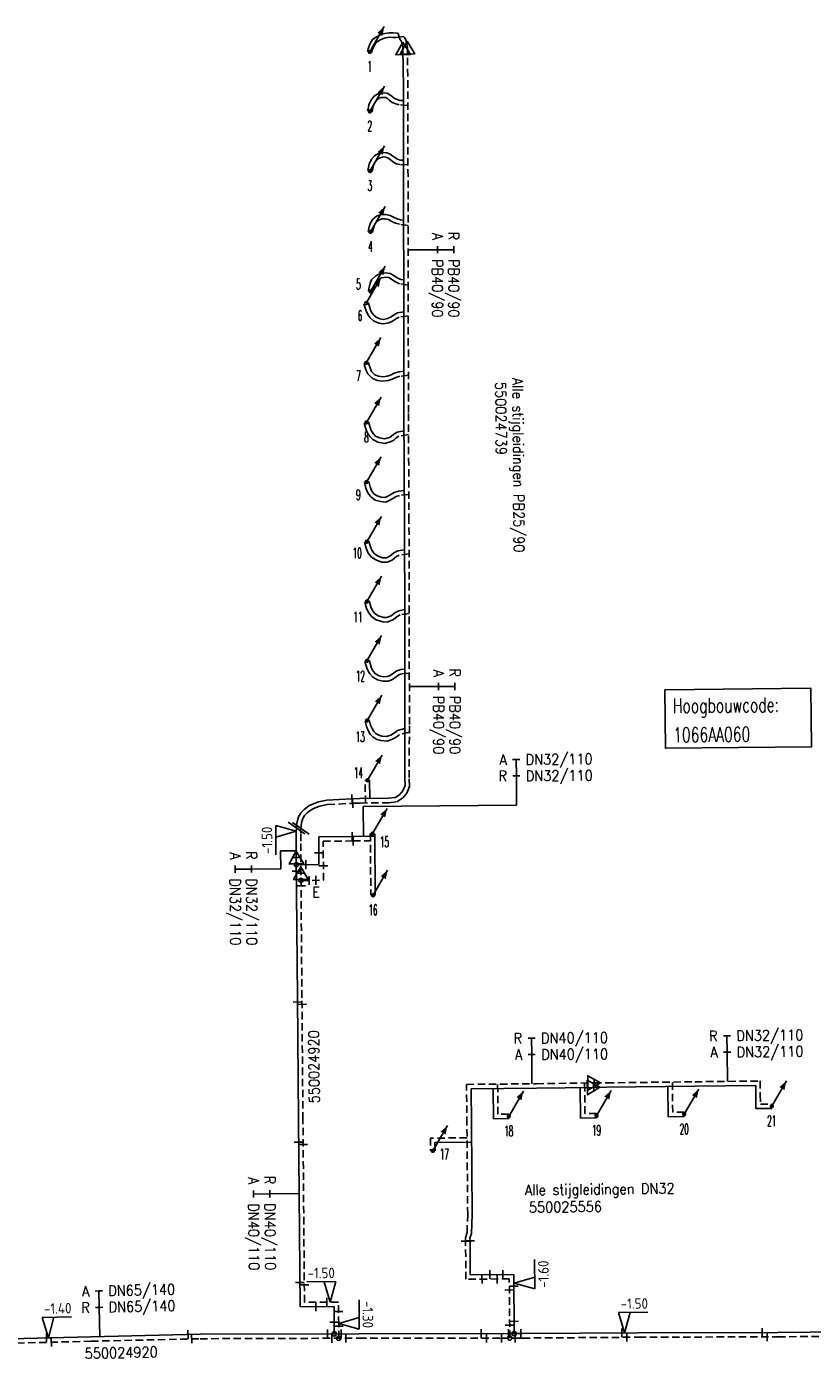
# Model space of a CAD drawing. Header units: millimetres. Extents: x 0 to 118212815, y 0 to 488348790.
# Tile 70 of 143: x 116946029 to 117013244, y 484832469 to 484946321. Entities that reach past the tile are written whole.
import ezdxf
from ezdxf.enums import TextEntityAlignment as Align

# ---------------------------------------------------------------- set-up
doc = ezdxf.new("R2010")
doc.units = ezdxf.units.MM
doc.header["$LTSCALE"] = 200
doc.linetypes.add('HIDDEN2', pattern=[4.7625, 3.175, -1.5875])
for name, color, linetype in [('WW-C-hoogbouw', 7, 'Continuous'), ('WW-C-isolatieovergang', 7, 'Continuous'), ('WW-C-mof', 7, 'Continuous'), ('WW-C-stijgstrang', 7, 'Continuous'), ('WW-C-tstuk', 7, 'Continuous'), ('WW-C-VERLOOP', 7, 'Continuous'), ('WW-I-diam', 7, 'Continuous'), ('WW-I-info', 7, 'Continuous'), ('WW-I-NAP', 7, 'Continuous'), ('WW-L-aanvoer', 3, 'Continuous'), ('WW-L-retour', 3, 'HIDDEN2')]:
    doc.layers.add(name, color=color, linetype=linetype)
doc.styles.add('DIN17', font='ROMANS.SHX', dxfattribs={"width": 0.9})
doc.styles.add('ISOCP', font='ISOCP.SHX')

# ---------------------------------------------------------------- blocks, each defined once
blk = doc.blocks.new('LR-mof')
at = {"color": 0, "linetype": 'ByBlock', "lineweight": -2}
blk.add_line((0, -0.75), (0, 0.75), dxfattribs=at)
blk = doc.blocks.new('nap1')
at = {"color": 0, "linetype": 'Continuous', "lineweight": -3}
for p, q in [((-1, 3.5), (0, 0)), ((-1, 3.5), (4, 3.5)), ((1, 3.5), (0, 0))]:
    blk.add_line(p, q, dxfattribs=at)
at = {"color": 0, "linetype": 'Continuous', "lineweight": -3, "style": 'ISOCP'}
for tag, p in [('*1', (1.7, 5)), ('*2', (4, 1.5))]:
    blk.add_attdef(tag, text='', height=1.8, dxfattribs=at).set_placement(p, align=Align.MIDDLE)
blk = doc.blocks.new('LR-tsb')
blk.add_circle((0, 0), 0.375)
blk = doc.blocks.new('nap2')
at = {"color": 0, "linetype": 'Continuous', "lineweight": -3}
for p, q in [((1, 3.5), (-4, 3.5)), ((-1, 3.5), (0, 0)), ((1, 3.5), (0, 0))]:
    blk.add_line(p, q, dxfattribs=at)
at = {"color": 0, "linetype": 'Continuous', "lineweight": -3, "style": 'ISOCP'}
for tag, p in [('*1', (-1.5, 5)), ('*2', (-4, 1.5))]:
    blk.add_attdef(tag, text='', height=1.8, dxfattribs=at).set_placement(p, align=Align.MIDDLE)
blk = doc.blocks.new('LR-VERL')
at = {"color": 0, "linetype": 'ByBlock', "lineweight": -2}
blk.add_lwpolyline([(1.08, 0), (-1.08, -1.25), (-1.08, 1.25)], close=True, dxfattribs=at)
blk = doc.blocks.new('LR-isoov')
at = {"color": 0, "linetype": 'ByBlock', "lineweight": -2}
blk.add_line((0.87, 1.5), (-0.87, -1.5), dxfattribs=at)
blk = doc.blocks.new('LR-DIAO2')
at = {"color": 0, "lineweight": -3}
blk.add_line((0, 0), (0, -5), dxfattribs=at)
at = {"color": 0, "linetype": 'Continuous', "lineweight": -3}
blk.add_line((0, -5), (0, -7.8), dxfattribs=at)
at = {"color": 0, "lineweight": -3}
for points in [[(0.61, -5), (0, -5), (-0.61, -5)], [(0.61, -7.8), (0, -7.8), (-0.61, -7.8)]]:
    blk.add_lwpolyline(points, dxfattribs=at)
at = {"color": 1, "lineweight": -3, "style": 'DIN17', "width": 0.9}
for tag, p in [('*1', (-1.61, -5)), ('*2', (-1.61, -7.78))]:
    blk.add_attdef(tag, text='', height=1.8, dxfattribs=at).set_placement(p, align=Align.MIDDLE_RIGHT)
for tag, p in [('*11', (1.61, -5)), ('*12', (1.61, -7.8))]:
    blk.add_attdef(tag, text='', height=1.8, dxfattribs=at).set_placement(p, align=Align.MIDDLE_LEFT)
blk = doc.blocks.new('LR-mofD')
at = {"color": 0, "linetype": 'ByBlock', "lineweight": -2}
blk.add_line((0, -0.75), (0, 0.75), dxfattribs=at)
at = {"color": 1, "linetype": 'ByBlock', "lineweight": -3, "style": 'DIN17', "width": 0.9}
blk.add_attdef('*1', text='', height=1.8, dxfattribs=at).set_placement((0, 2), align=Align.MIDDLE)
blk = doc.blocks.new('LR-styg')
at = {"color": 0, "lineweight": -3}
blk.add_line((0, 0), (2.5, 4.33), dxfattribs=at)
at = {"color": 0, "lineweight": -3, "const_width": 0.375}
blk.add_lwpolyline([(-0.19, 0, 1), (0.19, 0, 1)], format="xyb", close=True, dxfattribs=at)
at = {"color": 0, "lineweight": -3}
blk.add_solid([(2.5, 4.33), (1.32, 3.28), (2.18, 2.78)], dxfattribs=at)
at = {"color": 7, "linetype": 'ByBlock', "lineweight": -2, "style": 'DIN17', "width": 0.5}
blk.add_attdef('*1', text='', height=1.8, dxfattribs=at).set_placement((0, -2.5), align=Align.MIDDLE)
blk = doc.blocks.new('LR-DIAB2')
at = {"color": 0, "linetype": 'Continuous', "lineweight": -3}
blk.add_line((0, 5), (0, 7.8), dxfattribs=at)
at = {"color": 0, "lineweight": -3}
blk.add_line((0, 0), (0, 5), dxfattribs=at)
for points in [[(0.61, 7.8), (0, 7.8), (-0.61, 7.8)], [(0.61, 5), (0, 5), (-0.61, 5)]]:
    blk.add_lwpolyline(points, dxfattribs=at)
at = {"color": 1, "lineweight": -3, "style": 'DIN17', "width": 0.9}
for tag, p in [('*1', (-1.61, 7.8)), ('*2', (-1.61, 5.02))]:
    blk.add_attdef(tag, text='', height=1.8, dxfattribs=at).set_placement(p, align=Align.MIDDLE_RIGHT)
for tag, p in [('*11', (1.61, 7.8)), ('*12', (1.61, 5))]:
    blk.add_attdef(tag, text='', height=1.8, dxfattribs=at).set_placement(p, align=Align.MIDDLE_LEFT)
blk = doc.blocks.new('LR-hoogb')
at = {"color": 0, "linetype": 'ByBlock', "lineweight": -3}
blk.add_lwpolyline([(-12.5, 5), (12.5, 5), (12.5, -5), (-12.5, -5)], close=True, dxfattribs=at)
at = {"color": 7, "linetype": 'Continuous', "lineweight": -3, "style": 'DIN17', "width": 0.7}
blk.add_text('Hoogbouwcode:', height=2.5, dxfattribs=at).set_placement((-11.15, 1))
at = {"color": 0, "linetype": 'ByBlock', "lineweight": -3, "style": 'DIN17', "width": 0.7}
for tag, p in [('*1', (-11.15, -4)), ('*2', (-11.15, -9))]:
    blk.add_attdef(tag, p, '', height=2.5, dxfattribs=at)
blk = doc.blocks.new('LR-hyp')
at = {"color": 7, "linetype": 'ByBlock', "lineweight": -3, "style": 'DIN17', "width": 0.9}
blk.add_attdef('*1', text='', height=1.8, dxfattribs=at).set_placement((0, 0), align=Align.MIDDLE)
at = {"color": 7, "linetype": 'ByBlock', "lineweight": -2, "style": 'DIN17', "width": 0.9, "flags": 1}
blk.add_attdef('*2', text='', height=1.8, dxfattribs=at).set_placement((0, -5), align=Align.MIDDLE)

msp = doc.modelspace()

# ---------------------------------------------------------------- linework, layer by layer
at = {"layer": 'WW-I-diam'}
for p, q in [((116974825, 484879604), (116987945, 484879715)), ((116974848, 484877039), (116974825, 484879604)), ((116968201, 484875815), (116967756, 484875812)), ((116967756, 484875812), (116967764, 484874262)), ((116969097, 484875820), (116968201, 484875815))]:
    msp.add_line(p, q, dxfattribs=at)
at = {"layer": 'WW-L-aanvoer'}
for p, q in [((116975626, 484945208), (116975394, 484944828)), ((116976026, 484945481), (116975626, 484945208)), ((116976503, 484945702), (116976026, 484945481)), ((116977043, 484945792), (116976503, 484945702)), ((116977380, 484945775), (116977043, 484945792)), ((116977739, 484945764), (116977380, 484945775)), ((116977816, 484945733), (116977739, 484945764)), ((116977943, 484945257), (116977816, 484945733)), ((116977983, 484945220), (116977943, 484945257)), ((116978048, 484945145), (116977983, 484945220)), ((116978130, 484944967), (116978048, 484945145)), ((116978194, 484944760), (116978130, 484944967)), ((116975233, 484944412), (116975190, 484944192)), ((116975394, 484944828), (116975233, 484944412)), ((116978223, 484944459), (116978194, 484944760)), ((116978262, 484941111), (116978223, 484944459)), ((116976004, 484940529), (116975737, 484940338)), ((116976284, 484940626), (116976004, 484940529)), ((116976608, 484940647), (116976284, 484940626)), ((116976868, 484940615), (116976608, 484940647)), ((116977107, 484940482), (116976868, 484940615)), ((116977288, 484940332), (116977107, 484940482)), ((116978278, 484930618), (116978262, 484941111)), ((116975241, 484939294), (116975200, 484939104)), ((116975308, 484939634), (116975241, 484939294)), ((116975475, 484940014), (116975308, 484939634)), ((116975737, 484940338), (116975475, 484940014)), ((116977495, 484940177), (116977288, 484940332)), ((116977750, 484940076), (116977495, 484940177)), ((116977965, 484940013), (116977750, 484940076)), ((116978264, 484939987), (116977965, 484940013)), ((116975519, 484934975), (116975343, 484934558)), ((116975797, 484935267), (116975519, 484934975)), ((116976122, 484935462), (116975797, 484935267)), ((116976513, 484935554), (116976122, 484935462)), ((116976845, 484935530), (116976513, 484935554)), ((116977121, 484935415), (116976845, 484935530)), ((116977365, 484935242), (116977121, 484935415)), ((116977616, 484935059), (116977365, 484935242)), ((116977814, 484934948), (116977616, 484935059)), ((116978007, 484934900), (116977814, 484934948)), ((116978272, 484934888), (116978007, 484934900)), ((116975343, 484934558), (116975214, 484934003)), ((116976368, 484930250), (116975950, 484930096)), ((116976734, 484930258), (116976368, 484930250)), ((116977126, 484930169), (116976734, 484930258)), ((116977399, 484930029), (116977126, 484930169)), ((116978294, 484923840), (116978278, 484930618)), ((116975338, 484929182), (116975256, 484928801)), ((116975450, 484929531), (116975338, 484929182)), ((116975635, 484929846), (116975450, 484929531)), ((116975950, 484930096), (116975635, 484929846)), ((116977722, 484929867), (116977399, 484930029)), ((116978013, 484929782), (116977722, 484929867)), ((116978280, 484929743), (116978013, 484929782)), ((116975539, 484924648), (116975421, 484924375)), ((116975900, 484925001), (116975539, 484924648)), ((116976288, 484925205), (116975900, 484925001)), ((116976761, 484925256), (116976288, 484925205)), ((116977122, 484925211), (116976761, 484925256)), ((116977437, 484925036), (116977122, 484925211)), ((116977719, 484924840), (116977437, 484925036)), ((116978041, 484924696), (116977719, 484924840)), ((116978292, 484924654), (116978041, 484924696)), ((116975297, 484923879), (116975269, 484923693)), ((116975421, 484924375), (116975297, 484923879)), ((116978310, 484913305), (116978294, 484923840)), ((116975350, 484922366), (116975255, 484922711)), ((116975458, 484922064), (116975350, 484922366)), ((116975584, 484921812), (116975458, 484922064)), ((116975701, 484921664), (116975584, 484921812)), ((116975923, 484921468), (116975701, 484921664)), ((116976257, 484921311), (116975923, 484921468)), ((116976551, 484921270), (116976257, 484921311)), ((116976889, 484921343), (116976551, 484921270)), ((116977156, 484921465), (116976889, 484921343)), ((116977480, 484921667), (116977156, 484921465)), ((116977759, 484921830), (116977480, 484921667)), ((116978297, 484921913), (116977759, 484921830)), ((116975309, 484917446), (116975266, 484917606)), ((116975440, 484917041), (116975309, 484917446)), ((116975529, 484916825), (116975440, 484917041)), ((116975821, 484916531), (116975529, 484916825)), ((116976126, 484916407), (116975821, 484916531)), ((116977144, 484916514), (116976868, 484916407)), ((116977471, 484916672), (116977144, 484916514)), ((116977887, 484916786), (116977471, 484916672)), ((116978304, 484916834), (116977887, 484916786)), ((116976486, 484916367), (116976126, 484916407)), ((116976868, 484916407), (116976486, 484916367)), ((116978356, 484904021), (116978310, 484913305)), ((116975389, 484912108), (116975277, 484912510)), ((116975516, 484911775), (116975389, 484912108)), ((116975684, 484911497), (116975516, 484911775)), ((116975872, 484911295), (116975684, 484911497)), ((116976203, 484911135), (116975872, 484911295)), ((116976648, 484911050), (116976203, 484911135)), ((116977058, 484911172), (116976648, 484911050)), ((116977210, 484911260), (116977058, 484911172)), ((116977428, 484911446), (116977210, 484911260)), ((116977726, 484911631), (116977428, 484911446)), ((116978317, 484911749), (116977726, 484911631)), ((116975419, 484906941), (116975290, 484907410)), ((116975540, 484906627), (116975419, 484906941)), ((116975736, 484906358), (116975540, 484906627)), ((116976016, 484906164), (116975736, 484906358)), ((116977477, 484906455), (116976985, 484906164)), ((116977837, 484906587), (116977477, 484906455)), ((116978343, 484906630), (116977837, 484906587)), ((116976370, 484906054), (116976016, 484906164)), ((116976692, 484906030), (116976370, 484906054)), ((116976985, 484906164), (116976692, 484906030)), ((116978379, 484895208), (116978356, 484904021)), ((116975445, 484901813), (116975304, 484902306)), ((116975574, 484901471), (116975445, 484901813)), ((116975789, 484901217), (116975574, 484901471)), ((116976112, 484901006), (116975789, 484901217)), ((116976485, 484900885), (116976112, 484901006)), ((116976822, 484900884), (116976485, 484900885)), ((116977105, 484901014), (116976822, 484900884)), ((116977447, 484901314), (116977105, 484901014)), ((116977787, 484901471), (116977447, 484901314)), ((116978362, 484901553), (116977787, 484901471)), ((116975462, 484896682), (116975321, 484897186)), ((116975617, 484896359), (116975462, 484896682)), ((116975792, 484896131), (116975617, 484896359)), ((116976092, 484895912), (116975792, 484896131)), ((116977525, 484896176), (116977213, 484895923)), ((116977869, 484896351), (116977525, 484896176)), ((116978375, 484896443), (116977869, 484896351)), ((116976572, 484895775), (116976092, 484895912)), ((116976804, 484895766), (116976572, 484895775)), ((116977213, 484895923), (116976804, 484895766)), ((116978393, 484886617), (116978379, 484895208)), ((116975434, 484891734), (116975327, 484892108)), ((116975531, 484891444), (116975434, 484891734)), ((116975683, 484891172), (116975531, 484891444)), ((116975882, 484890961), (116975683, 484891172)), ((116976182, 484890782), (116975882, 484890961)), ((116976541, 484890697), (116976182, 484890782)), ((116976881, 484890708), (116976541, 484890697)), ((116977139, 484890814), (116976881, 484890708)), ((116977410, 484890992), (116977139, 484890814)), ((116977706, 484891211), (116977410, 484890992)), ((116978035, 484891314), (116977706, 484891211)), ((116978385, 484891345), (116978035, 484891314)), ((116975458, 484886556), (116975343, 484887001)), ((116975577, 484886271), (116975458, 484886556)), ((116975732, 484886021), (116975577, 484886271)), ((116975891, 484885849), (116975732, 484886021)), ((116976148, 484885694), (116975891, 484885849)), ((116977494, 484885901), (116977176, 484885698)), ((116977751, 484886099), (116977494, 484885901)), ((116978392, 484886266), (116977751, 484886099)), ((116978375, 484882061), (116978393, 484886617)), ((116976414, 484885609), (116976148, 484885694)), ((116976827, 484885580), (116976414, 484885609)), ((116977176, 484885698), (116976827, 484885580)), ((116975389, 484880285), (116975371, 484881840)), ((116978210, 484880948), (116978399, 484881392)), ((116978399, 484881392), (116978375, 484882061)), ((116971009, 484879999), (116971697, 484880140)), ((116971697, 484880140), (116973814, 484880251)), ((116973814, 484880251), (116973860, 484880253)), ((116973860, 484880253), (116974538, 484880275)), ((116974538, 484880275), (116976995, 484880303)), ((116976995, 484880303), (116977578, 484880378)), ((116977578, 484880378), (116977955, 484880618)), ((116977955, 484880618), (116978210, 484880948)), ((116969294, 484878726), (116969484, 484879045)), ((116969484, 484879045), (116969765, 484879347)), ((116969765, 484879347), (116970166, 484879642)), ((116970166, 484879642), (116970562, 484879830)), ((116970562, 484879830), (116971009, 484879999)), ((116969090, 484877517), (116969110, 484877759)), ((116969110, 484877759), (116969128, 484877965)), ((116969128, 484877965), (116969165, 484878297)), ((116969165, 484878297), (116969294, 484878726)), ((116969092, 484877322), (116969090, 484877517)), ((116969092, 484876625), (116969092, 484877322)), ((116969100, 484875239), (116969092, 484876625)), ((116971020, 484877014), (116973848, 484877030)), ((116971033, 484874626), (116971020, 484877014)), ((116973848, 484877030), (116973887, 484877030)), ((116973887, 484877030), (116975808, 484877047)), ((116975806, 484877271), (116975853, 484872003)), ((116969200, 484863240), (116969100, 484875239)), ((116969105, 484874615), (116971033, 484874626)), ((116969286, 484852812), (116969200, 484863240)), ((116984046, 484855449), (116989644, 484855499)), ((116984073, 484852437), (116984046, 484855449)), ((116985972, 484852880), (116985941, 484855466)), ((116989644, 484855499), (116994534, 484855572)), ((116993413, 484852937), (116993382, 484855555)), ((116994534, 484855572), (116995643, 484855578)), ((116995643, 484855578), (117003195, 484855668)), ((117000921, 484853058), (117000890, 484855641)), ((117003195, 484855668), (117008396, 484855730)), ((117008396, 484855730), (117008405, 484854951)), ((117008405, 484854951), (117008420, 484853750)), ((116969419, 484836798), (116969286, 484852812)), ((116987275, 484852896), (116985972, 484852880)), ((116994787, 484852953), (116993413, 484852937)), ((117002282, 484853074), (117000921, 484853058)), ((117008420, 484853750), (117009772, 484853766)), ((116984142, 484844682), (116984073, 484852437)), ((116984087, 484850885), (116980954, 484850848)), ((116980954, 484850848), (116980963, 484850133)), ((116984081, 484843078), (116984142, 484844682)), ((116983955, 484842657), (116984081, 484843078)), ((116983958, 484842432), (116983955, 484842657)), ((116983961, 484842151), (116983958, 484842432)), ((116983984, 484839538), (116983961, 484842151)), ((116987693, 484839569), (116983984, 484839538)), ((116987735, 484834500), (116987693, 484839569)), ((116972332, 484836822), (116969419, 484836798)), ((116972344, 484835488), (116972332, 484836822)), ((116960867, 484834446), (116974462, 484834491)), ((116972347, 484834484), (116972344, 484835488)), ((116974462, 484834491), (116987260, 484834500)), ((116987260, 484834500), (116988294, 484834501)), ((116988294, 484834501), (116988459, 484834501)), ((116988459, 484834501), (116998383, 484834577)), ((116998383, 484834577), (117010301, 484834610)), ((117010301, 484834610), (117025564, 484834756)), ((116940435, 484833946), (116951534, 484834233)), ((116951534, 484834233), (116960867, 484834446))]:
    msp.add_line(p, q, dxfattribs=at)
at = {"layer": 'WW-L-retour'}
for p, q in [((116975908, 484944941), (116975736, 484944659)), ((116976214, 484945149), (116975908, 484944941)), ((116976616, 484945335), (116976214, 484945149)), ((116977065, 484945410), (116976616, 484945335)), ((116977364, 484945395), (116977065, 484945410)), ((116977661, 484945386), (116977364, 484945395)), ((116978256, 484945486), (116977661, 484945386)), ((116978370, 484945353), (116978256, 484945486)), ((116978486, 484945103), (116978370, 484945353)), ((116978565, 484944845), (116978486, 484945103)), ((116975600, 484944306), (116975563, 484944120)), ((116975736, 484944659), (116975600, 484944306)), ((116978602, 484944525), (116978565, 484944845)), ((116978642, 484941113), (116978602, 484944525)), ((116978658, 484930619), (116978642, 484941113)), ((116975672, 484939519), (116975613, 484939217)), ((116975802, 484939814), (116975672, 484939519)), ((116976000, 484940059), (116975802, 484939814)), ((116976180, 484940188), (116976000, 484940059)), ((116976360, 484940250), (116976180, 484940188)), ((116976597, 484940266), (116976360, 484940250)), ((116976748, 484940247), (116976597, 484940266)), ((116976892, 484940167), (116976748, 484940247)), ((116977053, 484940034), (116976892, 484940167)), ((116977307, 484939842), (116977053, 484940034)), ((116977626, 484939716), (116977307, 484939842)), ((116977894, 484939637), (116977626, 484939716)), ((116978644, 484939572), (116977894, 484939637)), ((116975613, 484939217), (116975571, 484939024)), ((116975842, 484934763), (116975706, 484934441)), ((116976037, 484934967), (116975842, 484934763)), ((116976267, 484935106), (116976037, 484934967)), ((116976543, 484935171), (116976267, 484935106)), ((116976756, 484935155), (116976543, 484935171)), ((116976936, 484935081), (116976756, 484935155)), ((116977143, 484934934), (116976936, 484935081)), ((116977410, 484934738), (116977143, 484934934)), ((116977673, 484934592), (116977410, 484934738)), ((116975706, 484934441), (116975584, 484933917)), ((116977952, 484934523), (116977673, 484934592)), ((116978652, 484934489), (116977952, 484934523)), ((116978674, 484923840), (116978658, 484930619)), ((116975705, 484929083), (116975627, 484928721)), ((116975799, 484929375), (116975705, 484929083)), ((116975927, 484929592), (116975799, 484929375)), ((116976139, 484929761), (116975927, 484929592)), ((116976440, 484929871), (116976139, 484929761)), ((116976695, 484929877), (116976440, 484929871)), ((116976995, 484929809), (116976695, 484929877)), ((116977227, 484929690), (116976995, 484929809)), ((116977583, 484929512), (116977227, 484929690)), ((116977931, 484929410), (116977583, 484929512)), ((116978661, 484929304), (116977931, 484929410)), ((116975859, 484924429), (116975782, 484924252)), ((116976126, 484924691), (116975859, 484924429)), ((116976400, 484924835), (116976126, 484924691)), ((116976758, 484924873), (116976400, 484924835)), ((116977002, 484924843), (116976758, 484924873)), ((116977235, 484924713), (116977002, 484924843)), ((116977532, 484924507), (116977235, 484924713)), ((116977930, 484924329), (116977532, 484924507)), ((116975670, 484923804), (116975644, 484923637)), ((116975782, 484924252), (116975670, 484923804)), ((116978673, 484924206), (116977930, 484924329)), ((116978690, 484913306), (116978674, 484923840)), ((116974988, 484922252), (116974889, 484922610)), ((116975107, 484921915), (116974988, 484922252)), ((116975261, 484921607), (116975107, 484921915)), ((116975424, 484921402), (116975261, 484921607)), ((116975712, 484921147), (116975424, 484921402)), ((116976148, 484920943), (116975712, 484921147)), ((116977336, 484921130), (116977010, 484920980)), ((116977676, 484921341), (116977336, 484921130)), ((116977888, 484921465), (116977676, 484921341)), ((116978677, 484921587), (116977888, 484921465)), ((116976564, 484920884), (116976148, 484920943)), ((116977010, 484920980), (116976564, 484920884)), ((116974945, 484917338), (116974899, 484917506)), ((116975083, 484916910), (116974945, 484917338)), ((116975206, 484916611), (116975083, 484916910)), ((116975606, 484916209), (116975206, 484916611)), ((116978685, 484916495), (116977959, 484916412)), ((116976031, 484916035), (116975606, 484916209)), ((116976484, 484915984), (116976031, 484916035)), ((116976958, 484916035), (116976484, 484915984)), ((116977296, 484916165), (116976958, 484916035)), ((116977605, 484916315), (116977296, 484916165)), ((116977959, 484916412), (116977605, 484916315)), ((116978736, 484904022), (116978690, 484913306)), ((116975027, 484911989), (116974911, 484912408)), ((116975173, 484911607), (116975027, 484911989)), ((116975380, 484911267), (116975173, 484911607)), ((116975642, 484910984), (116975380, 484911267)), ((116976082, 484910771), (116975642, 484910984)), ((116976668, 484910659), (116976082, 484910771)), ((116977210, 484910821), (116976668, 484910659)), ((116977431, 484910949), (116977210, 484910821)), ((116977652, 484911138), (116977431, 484910949)), ((116977868, 484911272), (116977652, 484911138)), ((116978699, 484911437), (116977868, 484911272)), ((116975057, 484906822), (116974923, 484907309)), ((116975204, 484906444), (116975057, 484906822)), ((116975467, 484906082), (116975204, 484906444)), ((116977920, 484906213), (116977641, 484906110)), ((116978724, 484906281), (116977920, 484906213)), ((116975848, 484905818), (116975467, 484906082)), ((116976299, 484905679), (116975848, 484905818)), ((116976761, 484905644), (116976299, 484905679)), ((116977161, 484905826), (116976761, 484905644)), ((116977641, 484906110), (116977161, 484905826)), ((116978759, 484895209), (116978736, 484904022)), ((116975084, 484901694), (116974939, 484902202)), ((116975241, 484901276), (116975084, 484901694)), ((116975535, 484900929), (116975241, 484901276)), ((116975947, 484900660), (116975535, 484900929)), ((116976424, 484900506), (116975947, 484900660)), ((116977314, 484900692), (116976904, 484900503)), ((116977656, 484900992), (116977314, 484900692)), ((116977896, 484901103), (116977656, 484900992)), ((116978743, 484901223), (116977896, 484901103)), ((116976904, 484900503), (116976424, 484900506)), ((116975105, 484896547), (116974955, 484897084)), ((116975291, 484896158), (116975105, 484896547)), ((116975525, 484895856), (116975291, 484896158)), ((116977991, 484895987), (116977733, 484895856)), ((116978756, 484896125), (116977991, 484895987)), ((116975923, 484895565), (116975525, 484895856)), ((116976512, 484895397), (116975923, 484895565)), ((116976867, 484895383), (116976512, 484895397)), ((116977405, 484895590), (116976867, 484895383)), ((116977733, 484895856), (116977405, 484895590)), ((116978773, 484886616), (116978759, 484895209)), ((116975071, 484891621), (116974962, 484892004)), ((116975182, 484891290), (116975071, 484891621)), ((116975375, 484890945), (116975182, 484891290)), ((116975642, 484890662), (116975375, 484890945)), ((116976038, 484890425), (116975642, 484890662)), ((116976503, 484890316), (116976038, 484890425)), ((116976962, 484890330), (116976503, 484890316)), ((116977317, 484890476), (116976962, 484890330)), ((116977628, 484890680), (116977317, 484890476)), ((116977880, 484890867), (116977628, 484890680)), ((116978110, 484890939), (116977880, 484890867)), ((116978766, 484890998), (116978110, 484890939)), ((116975097, 484886434), (116974975, 484886906)), ((116975239, 484886097), (116975097, 484886434)), ((116975429, 484885790), (116975239, 484886097)), ((116975649, 484885552), (116975429, 484885790)), ((116977922, 484885751), (116977713, 484885590)), ((116978770, 484885972), (116977922, 484885751)), ((116978755, 484882067), (116978773, 484886616)), ((116975990, 484885345), (116975649, 484885552)), ((116976342, 484885233), (116975990, 484885345)), ((116976877, 484885196), (116976342, 484885233)), ((116977341, 484885352), (116976877, 484885196)), ((116977713, 484885590), (116977341, 484885352)), ((116975013, 484879900), (116974991, 484881836)), ((116978541, 484880754), (116978782, 484881321)), ((116978782, 484881321), (116978755, 484882067)), ((116977710, 484880012), (116978215, 484880333)), ((116978215, 484880333), (116978541, 484880754)), ((116969789, 484878815), (116970019, 484879062)), ((116970019, 484879062), (116970362, 484879314)), ((116970362, 484879314), (116970711, 484879480)), ((116970711, 484879480), (116971115, 484879632)), ((116971115, 484879632), (116971746, 484879762)), ((116971746, 484879762), (116973818, 484879870)), ((116973818, 484879870), (116973914, 484879874)), ((116973914, 484879874), (116974547, 484879895)), ((116974547, 484879895), (116977021, 484879923)), ((116977021, 484879923), (116977710, 484880012)), ((116969489, 484877727), (116969506, 484877928)), ((116969506, 484877928), (116969539, 484878220)), ((116969539, 484878220), (116969645, 484878572)), ((116969645, 484878572), (116969789, 484878815)), ((116969470, 484877502), (116969489, 484877727)), ((116969472, 484877323), (116969470, 484877502)), ((116969472, 484876626), (116969472, 484877323)), ((116969492, 484873896), (116969472, 484876626)), ((116971402, 484876636), (116973852, 484876650)), ((116971421, 484873285), (116971402, 484876636)), ((116973852, 484876650), (116973953, 484876651)), ((116973953, 484876651), (116975432, 484876664)), ((116975426, 484877265), (116975473, 484872000)), ((116969580, 484863243), (116969492, 484873896)), ((116969497, 484873274), (116971421, 484873285)), ((116969666, 484852816), (116969580, 484863243)), ((117003191, 484856048), (117008771, 484856115)), ((117008771, 484856115), (117008785, 484854956)), ((116983662, 484855826), (116989639, 484855879)), ((116983693, 484852434), (116983662, 484855826)), ((116986348, 484853265), (116986317, 484855849)), ((116989639, 484855879), (116994577, 484855954)), ((116993789, 484853321), (116993757, 484855942)), ((116994577, 484855954), (116995641, 484855958)), ((116995641, 484855958), (117003191, 484856048)), ((117001296, 484853442), (117001265, 484856025)), ((117008785, 484854956), (117008795, 484854135)), ((117008795, 484854135), (117009768, 484854146)), ((116969795, 484837181), (116969666, 484852816)), ((116987270, 484853276), (116986348, 484853265)), ((116994782, 484853333), (116993789, 484853321)), ((117002277, 484853454), (117001296, 484853442)), ((116983762, 484844688), (116983693, 484852434)), ((116983703, 484851261), (116980569, 484851223)), ((116980569, 484851223), (116980583, 484850128)), ((116983703, 484843141), (116983762, 484844688)), ((116983574, 484842709), (116983703, 484843141)), ((116983579, 484842415), (116983574, 484842709)), ((116983580, 484842236), (116983579, 484842415)), ((116983607, 484839155), (116983580, 484842236)), ((116987316, 484839186), (116983607, 484839155)), ((116987358, 484834120), (116987316, 484839186)), ((116972709, 484837205), (116969795, 484837181)), ((116972724, 484835339), (116972709, 484837205)), ((116972728, 484834105), (116972724, 484835339)), ((116940442, 484833566), (116951543, 484833853)), ((116951543, 484833853), (116960872, 484834066)), ((116960872, 484834066), (116974463, 484834111)), ((116974463, 484834111), (116986652, 484834120)), ((116986652, 484834120), (116987829, 484834120)), ((116987829, 484834120), (116988461, 484834121)), ((116988461, 484834121), (116998385, 484834197)), ((116998385, 484834197), (117010304, 484834230)), ((117010304, 484834230), (117025188, 484834372))]:
    msp.add_line(p, q, dxfattribs=at)

# ---------------------------------------------------------------- block references
at = {"layer": 'WW-C-hoogbouw', "linetype": 'Continuous'}
ref = msp.add_blockref('LR-hoogb', (117006893, 484887152), dxfattribs=dict(at, xscale=499.9999999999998, yscale=499.9999999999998, zscale=499.9999999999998, rotation=0.6034182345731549))
ref.add_attrib('*1', '1066AA060', (117001340, 484885093), dxfattribs={"layer": '0', "color": 7, "linetype": 'ByBlock', "lineweight": -3, "height": 1250, "rotation": 0.60342, "style": 'DIN17', "width": 0.7})
at = {"layer": 'WW-C-isolatieovergang', "linetype": 'Continuous', "xscale": 499.9999999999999, "yscale": 499.9999999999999, "zscale": 499.9999999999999, "rotation": 85.1691}
for p in [(116969110, 484877759), (116969489, 484877727)]:
    msp.add_blockref('LR-isoov', p, dxfattribs=at)
at = {"layer": 'WW-C-mof', "linetype": 'Continuous'}
for p, xscale, yscale, zscale, rotation in [((116973860, 484880253), 500, 500, 500, 1.8547), ((116973914, 484879874), 500, 500, 500, 1.8547), ((116973887, 484877030), 499.9999999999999, 499.9999999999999, 499.9999999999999, 0.5116000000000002), ((116973953, 484876651), 500.0000000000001, 500.0000000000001, 500.0000000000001, 0.5056), ((116971028, 484875625), 500, 500, 500, 270.3258), ((116969906, 484874619), 500, 500, 500, 0.3258000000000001), ((116971414, 484874534), 500, 500, 500, 270.3258), ((116969110, 484874063), 500, 500, 500, 270.4805), ((116970191, 484873278), 500, 500, 500, 0.3258000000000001), ((116969501, 484872805), 500, 500, 500, 270.4739999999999), ((116969203, 484862872), 500, 500, 500, 270.4739999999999), ((116969585, 484862673), 500, 500, 500, 270.4739999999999), ((116969302, 484850875), 500, 500, 500, 270.4739999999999), ((116969684, 484850674), 500, 500, 500, 270.4739999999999), ((116983579, 484842415), 500, 500, 500, 270.9591), ((116983958, 484842432), 499.9999999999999, 499.9999999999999, 499.9999999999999, 270.8464), ((116984984, 484839166), 500, 500, 500, 0.474), ((116985660, 484839552), 500, 500, 500, 0.474), ((116986288, 484839177), 500, 500, 500, 0.474), ((116986760, 484839561), 500, 500, 500, 0.474), ((116969401, 484838877), 500, 500, 500, 270.4739999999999), ((116969783, 484838666), 500, 500, 500, 270.4739999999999), ((116987324, 484838234), 500, 500, 500, 270.4739999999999), ((116987701, 484838551), 500, 500, 500, 270.4739999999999), ((116970759, 484836809), 500, 500, 500, 0.474), ((116971718, 484837197), 500, 500, 500, 0.474), ((116972716, 484836401), 499.9999999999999, 499.9999999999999, 499.9999999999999, 270.4739), ((116947729, 484834135), 500, 500, 500, 1.4785), ((116959833, 484834422), 500, 500, 500, 1.3082), ((116971776, 484834482), 500, 500, 500, 0.1888), ((116972344, 484835488), 500, 500, 500, 270.4739999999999), ((116972725, 484835138), 500, 500, 500, 270.4739999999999), ((116972932, 484834486), 500, 500, 500, 0.1888), ((116973334, 484834107), 500, 500, 500, 0.1888), ((116984918, 484834498), 499.9999999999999, 499.9999999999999, 499.9999999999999, 0.04139999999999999), ((116985358, 484834119), 499.9999999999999, 499.9999999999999, 499.9999999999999, 0.04139999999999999), ((116986652, 484834120), 499.9999999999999, 499.9999999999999, 499.9999999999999, 0.04139999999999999), ((116987349, 484835232), 500, 500, 500, 270.4739999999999), ((116987260, 484834500), 499.9999999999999, 499.9999999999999, 499.9999999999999, 0.04139999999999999), ((116987726, 484835552), 500, 500, 500, 270.4739999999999), ((116987829, 484834120), 499.9999999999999, 499.9999999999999, 499.9999999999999, 0.04139999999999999), ((116988294, 484834501), 499.9999999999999, 499.9999999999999, 499.9999999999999, 0.04139999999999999), ((116996944, 484834566), 500, 500, 500, 0.4401999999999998), ((116997373, 484834189), 500, 500, 500, 0.4401999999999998), ((117008949, 484834606), 500, 500, 500, 0.1565), ((117009368, 484834227), 500, 500, 500, 0.1565), ((116948144, 484833765), 500, 500, 500, 1.4785), ((116960148, 484834049), 500, 500, 500, 1.3082), ((116972137, 484834103), 500, 500, 500, 0.1888)]:
    msp.add_blockref('LR-mof', p, dxfattribs=dict(at, xscale=xscale, yscale=yscale, zscale=zscale, rotation=rotation))
at = {"layer": 'WW-C-mof'}
for p, xscale, yscale, zscale, rotation in [((116969100, 484875239), 500, 500, 500, 90.4805), ((116969492, 484873896), 500, 500, 500, 90.47400000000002), ((116994577, 484855954), 500.0000000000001, 500.0000000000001, 500.0000000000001, 0.9558999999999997), ((116994534, 484855572), 500.0000000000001, 500.0000000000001, 500.0000000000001, 0.9558999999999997)]:
    msp.add_blockref('LR-mof', p, dxfattribs=dict(at, xscale=xscale, yscale=yscale, zscale=zscale, rotation=rotation))
at = {"layer": 'WW-C-mof', "linetype": 'Continuous'}
ref = msp.add_blockref('LR-mofD', (116970780, 484873282), dxfattribs=dict(at, xscale=500.0000000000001, yscale=500.0000000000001, zscale=500.0000000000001, rotation=180.3258122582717))
ref.add_attrib('*1', 'E', dxfattribs={"layer": '0', "color": 1, "linetype": 'ByBlock', "lineweight": -3, "height": 900, "rotation": 0.32581, "style": 'DIN17', "width": 0.9}).set_placement((116970785, 484872282), align=Align.MIDDLE)
at = {"layer": 'WW-C-stijgstrang', "linetype": 'Continuous'}
ref = msp.add_blockref('LR-styg', (116975377, 484944156), dxfattribs=dict(at, xscale=500, yscale=500, zscale=500))
ref.add_attrib('*1', '1', dxfattribs={"layer": '0', "color": 1, "linetype": 'ByBlock', "lineweight": -2, "height": 900, "style": 'DIN17', "width": 0.5}).set_placement((116975377, 484942906), align=Align.MIDDLE)
ref = msp.add_blockref('LR-styg', (116975385, 484939064), dxfattribs=dict(at, xscale=500, yscale=500, zscale=500))
ref.add_attrib('*1', '2', dxfattribs={"layer": '0', "color": 1, "linetype": 'ByBlock', "lineweight": -2, "height": 900, "style": 'DIN17', "width": 0.5}).set_placement((116975385, 484937814), align=Align.MIDDLE)
ref = msp.add_blockref('LR-styg', (116975399, 484933960), dxfattribs=dict(at, xscale=500, yscale=500, zscale=500))
ref.add_attrib('*1', '3', dxfattribs={"layer": '0', "color": 1, "linetype": 'ByBlock', "lineweight": -2, "height": 900, "style": 'DIN17', "width": 0.5}).set_placement((116975399, 484932710), align=Align.MIDDLE)
ref = msp.add_blockref('LR-styg', (116975442, 484928761), dxfattribs=dict(at, xscale=500, yscale=500, zscale=500))
ref.add_attrib('*1', '4', dxfattribs={"layer": '0', "color": 1, "linetype": 'ByBlock', "lineweight": -2, "height": 900, "style": 'DIN17', "width": 0.5}).set_placement((116975442, 484927511), align=Align.MIDDLE)
ref = msp.add_blockref('LR-styg', (116975457, 484923665), dxfattribs=dict(at, xscale=500, yscale=500, zscale=500))
ref.add_attrib('*1', '5', dxfattribs={"layer": '0', "color": 1, "linetype": 'ByBlock', "lineweight": -2, "height": 900, "style": 'DIN17', "width": 0.5}).set_placement((116974413, 484924286), align=Align.MIDDLE)
ref = msp.add_blockref('LR-styg', (116975072, 484922661), dxfattribs=dict(at, xscale=500, yscale=500, zscale=500))
ref.add_attrib('*1', '6', dxfattribs={"layer": '0', "color": 1, "linetype": 'ByBlock', "lineweight": -2, "height": 900, "style": 'DIN17', "width": 0.5}).set_placement((116974550, 484921587), align=Align.MIDDLE)
ref = msp.add_blockref('LR-styg', (116975083, 484917556), dxfattribs=dict(at, xscale=500, yscale=500, zscale=500))
ref.add_attrib('*1', '7', dxfattribs={"layer": '0', "color": 1, "linetype": 'ByBlock', "lineweight": -2, "height": 900, "style": 'DIN17', "width": 0.5}).set_placement((116974424, 484916453), align=Align.MIDDLE)
ref = msp.add_blockref('LR-styg', (116975094, 484912459), dxfattribs=dict(at, xscale=500, yscale=500, zscale=500))
ref.add_attrib('*1', '8', dxfattribs={"layer": '0', "color": 1, "linetype": 'ByBlock', "lineweight": -2, "height": 900, "style": 'DIN17', "width": 0.5}).set_placement((116975094, 484911209), align=Align.MIDDLE)
ref = msp.add_blockref('LR-styg', (116975106, 484907360), dxfattribs=dict(at, xscale=500, yscale=500, zscale=500))
ref.add_attrib('*1', '9', dxfattribs={"layer": '0', "color": 1, "linetype": 'ByBlock', "lineweight": -2, "height": 900, "style": 'DIN17', "width": 0.5}).set_placement((116974404, 484906268), align=Align.MIDDLE)
ref = msp.add_blockref('LR-styg', (116975122, 484902254), dxfattribs=dict(at, xscale=500, yscale=500, zscale=500))
ref.add_attrib('*1', '10', dxfattribs={"layer": '0', "color": 1, "linetype": 'ByBlock', "lineweight": -2, "height": 900, "style": 'DIN17', "width": 0.5}).set_placement((116974313, 484901289), align=Align.MIDDLE)
ref = msp.add_blockref('LR-styg', (116975138, 484897135), dxfattribs=dict(at, xscale=500, yscale=500, zscale=500))
ref.add_attrib('*1', '11', dxfattribs={"layer": '0', "color": 1, "linetype": 'ByBlock', "lineweight": -2, "height": 900, "style": 'DIN17', "width": 0.5}).set_placement((116974369, 484895809), align=Align.MIDDLE)
ref = msp.add_blockref('LR-styg', (116975145, 484892056), dxfattribs=dict(at, xscale=500, yscale=500, zscale=500))
ref.add_attrib('*1', '12', dxfattribs={"layer": '0', "color": 1, "linetype": 'ByBlock', "lineweight": -2, "height": 900, "style": 'DIN17', "width": 0.5}).set_placement((116974578, 484890752), align=Align.MIDDLE)
ref = msp.add_blockref('LR-styg', (116975159, 484886954), dxfattribs=dict(at, xscale=500, yscale=500, zscale=500))
ref.add_attrib('*1', '13', dxfattribs={"layer": '0', "color": 1, "linetype": 'ByBlock', "lineweight": -2, "height": 900, "style": 'DIN17', "width": 0.5}).set_placement((116974563, 484885570), align=Align.MIDDLE)
ref = msp.add_blockref('LR-styg', (116975181, 484881838), dxfattribs=dict(at, xscale=500, yscale=500, zscale=500))
ref.add_attrib('*1', '14', dxfattribs={"layer": '0', "color": 1, "linetype": 'ByBlock', "lineweight": -2, "height": 900, "style": 'DIN17', "width": 0.5}).set_placement((116974407, 484882475), align=Align.MIDDLE)
ref = msp.add_blockref('LR-styg', (116975616, 484877277), dxfattribs=dict(at, xscale=500, yscale=500, zscale=500))
ref.add_attrib('*1', '15', dxfattribs={"layer": '0', "color": 1, "linetype": 'ByBlock', "lineweight": -2, "height": 900, "style": 'DIN17', "width": 0.5}).set_placement((116976637, 484876579), align=Align.MIDDLE)
ref = msp.add_blockref('LR-styg', (116975663, 484872001), dxfattribs=dict(at, xscale=500, yscale=500, zscale=500))
ref.add_attrib('*1', '16', dxfattribs={"layer": '0', "color": 1, "linetype": 'ByBlock', "lineweight": -2, "height": 900, "style": 'DIN17', "width": 0.5}).set_placement((116975663, 484870751), align=Align.MIDDLE)
ref = msp.add_blockref('LR-styg', (117009770, 484853956), dxfattribs=dict(at, xscale=500, yscale=500, zscale=500))
ref.add_attrib('*1', '21', dxfattribs={"layer": '0', "color": 1, "linetype": 'ByBlock', "lineweight": -2, "height": 900, "style": 'DIN17', "width": 0.5}).set_placement((117009770, 484852706), align=Align.MIDDLE)
ref = msp.add_blockref('LR-styg', (116987272, 484853086), dxfattribs=dict(at, xscale=500, yscale=500, zscale=500))
ref.add_attrib('*1', '18', dxfattribs={"layer": '0', "color": 1, "linetype": 'ByBlock', "lineweight": -2, "height": 900, "style": 'DIN17', "width": 0.5}).set_placement((116987272, 484851836), align=Align.MIDDLE)
ref = msp.add_blockref('LR-styg', (116994784, 484853143), dxfattribs=dict(at, xscale=500, yscale=500, zscale=500))
ref.add_attrib('*1', '19', dxfattribs={"layer": '0', "color": 1, "linetype": 'ByBlock', "lineweight": -2, "height": 900, "style": 'DIN17', "width": 0.5}).set_placement((116994784, 484851893), align=Align.MIDDLE)
ref = msp.add_blockref('LR-styg', (117002279, 484853264), dxfattribs=dict(at, xscale=500, yscale=500, zscale=500))
ref.add_attrib('*1', '20', dxfattribs={"layer": '0', "color": 1, "linetype": 'ByBlock', "lineweight": -2, "height": 900, "style": 'DIN17', "width": 0.5}).set_placement((117002279, 484852014), align=Align.MIDDLE)
ref = msp.add_blockref('LR-styg', (116980773, 484850131), dxfattribs=dict(at, xscale=500, yscale=500, zscale=500))
ref.add_attrib('*1', '17', dxfattribs={"layer": '0', "color": 1, "linetype": 'ByBlock', "lineweight": -2, "height": 900, "style": 'DIN17', "width": 0.5}).set_placement((116981764, 484849848), align=Align.MIDDLE)
at = {"layer": 'WW-C-tstuk', "linetype": 'Continuous'}
for p, xscale, yscale, zscale, rotation in [((116969105, 484874615), 500, 500, 500, 270.4805), ((116969497, 484873274), 500, 500, 500, 270.474), ((116972347, 484834484), 500, 500, 500, 90.1888), ((116987735, 484834500), 499.9999999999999, 499.9999999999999, 499.9999999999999, 0.04139999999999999), ((116972728, 484834105), 500, 500, 500, 90.1888), ((116987358, 484834120), 499.9999999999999, 499.9999999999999, 499.9999999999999, 180.0414)]:
    msp.add_blockref('LR-tsb', p, dxfattribs=dict(at, xscale=xscale, yscale=yscale, zscale=zscale, rotation=rotation))
at = {"layer": 'WW-C-VERLOOP', "linetype": 'Continuous'}
for p, xscale, yscale, zscale, rotation in [((116978223, 484944459), 500, 500, 500, 90.6707), ((116978602, 484944525), 500, 500, 500, 90.6707), ((116969100, 484875239), 500, 500, 500, 90.4805), ((116969492, 484873896), 500, 500, 500, 90.47399999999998), ((116994534, 484855572), 500.0000000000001, 500.0000000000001, 500.0000000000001, 0.9558999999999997), ((116994577, 484855954), 500.0000000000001, 500.0000000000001, 500.0000000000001, 0.9558999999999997)]:
    msp.add_blockref('LR-VERL', p, dxfattribs=dict(at, xscale=xscale, yscale=yscale, zscale=zscale, rotation=rotation))
at = {"layer": 'WW-I-diam', "linetype": 'Continuous'}
for name, p, xscale, yscale, zscale, rotation, values in [('LR-DIAB2', (116978666, 484927229), 500, 500, 500, 270.132370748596, {'*1': 'R', '*11': 'PB40/90', '*2': 'A', '*12': 'PB40/90'}), ('LR-DIAB2', (116978768, 484889863), 499.9999999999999, 499.9999999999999, 499.9999999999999, 270.0954615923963, {'*1': 'R', '*11': 'PB40/90', '*2': 'A', '*12': 'PB40/90'}), ('LR-DIAB2', (116987945, 484879715), 500.0000000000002, 500.0000000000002, 500.0000000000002, 0.5115902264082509, {'*1': 'A', '*11': 'DN32/110', '*2': 'R', '*12': 'DN32/110'}), ('LR-DIAO2', (116967764, 484874262), 500.0000000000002, 500.0000000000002, 500.0000000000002, 270.3201771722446, {'*1': 'R', '*11': 'DN32/110', '*2': 'A', '*12': 'DN32/110'}), ('LR-DIAB2', (116989258, 484855876), 500, 500, 500, 0.5115902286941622, {'*1': 'R', '*11': 'DN40/110', '*2': 'A', '*12': 'DN40/110'}), ('LR-DIAB2', (117005981, 484856082), 500.0000000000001, 500.0000000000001, 500.0000000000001, 0.685257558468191, {'*1': 'R', '*11': 'DN32/110', '*2': 'A', '*12': 'DN32/110'}), ('LR-DIAO2', (116969338, 484846477), 500, 500, 500, 270.4739928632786, {'*1': 'R', '*11': 'DN40/110', '*2': 'A', '*12': 'DN40/110'}), ('LR-DIAB2', (116952291, 484834250), 500, 500, 500, 1.308220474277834, {'*1': 'A', '*11': 'DN65/140', '*2': 'R', '*12': 'DN65/140'})]:
    msp.add_blockref(name, p, dxfattribs=dict(at, xscale=xscale, yscale=yscale, zscale=zscale, rotation=rotation)).add_auto_attribs(values)
at = {"layer": 'WW-I-info', "xscale": 500, "yscale": 500, "zscale": 500, "rotation": 270.5125510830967}
msp.add_blockref('LR-hyp', (116986609, 484912793), dxfattribs=at).add_auto_attribs({'*1': '550024739'})
at = {"layer": 'WW-I-info', "linetype": 'Continuous', "xscale": 499.9999999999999, "yscale": 499.9999999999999, "zscale": 499.9999999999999}
for p, rotation in [((116970611, 484857332), 90.47399286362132), ((116954119, 484832877), 1.308220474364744)]:
    msp.add_blockref('LR-hyp', p, dxfattribs=dict(at, rotation=rotation)).add_auto_attribs({'*1': '550024920'})
at = {"layer": 'WW-I-info', "linetype": 'Continuous'}
ref = msp.add_blockref('LR-hyp', (116992118, 484845344), dxfattribs=dict(at, xscale=499.9999999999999, yscale=499.9999999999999, zscale=499.9999999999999, rotation=0.6853))
ref.add_attrib('*1', '550025556', dxfattribs={"layer": '0', "color": 0, "linetype": 'ByBlock', "lineweight": -3, "height": 900, "rotation": 0.6853, "style": 'DIN17', "width": 0.9}).set_placement((116992118, 484845344), align=Align.MIDDLE)
at = {"layer": 'WW-I-NAP', "linetype": 'Continuous'}
ref = msp.add_blockref('nap2', (116969090, 484877478), dxfattribs=dict(at, xscale=500, yscale=500, zscale=500, rotation=90.47005911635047))
ref.add_attrib('*1', '-1.50', dxfattribs={"layer": '0', "color": 1, "linetype": 'Continuous', "lineweight": -3, "height": 900, "rotation": 90.47006, "style": 'ISOCP'}).set_placement((116966597, 484876708), align=Align.MIDDLE)
ref = msp.add_blockref('nap2', (116972000, 484837199), dxfattribs=dict(at, xscale=500, yscale=500, zscale=500, rotation=0.4739928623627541))
ref.add_attrib('*1', '-1.50', dxfattribs={"layer": '0', "color": 1, "linetype": 'Continuous', "lineweight": -3, "height": 900, "rotation": 0.47399, "style": 'ISOCP'}).set_placement((116971229, 484839693), align=Align.MIDDLE)
ref = msp.add_blockref('nap2', (116987745, 484838821), dxfattribs=dict(at, xscale=500.0000000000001, yscale=500.0000000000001, zscale=500.0000000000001, rotation=270.4739928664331))
ref.add_attrib('*1', '-1.60', dxfattribs={"layer": '0', "color": 1, "linetype": 'Continuous', "lineweight": -3, "height": 900, "rotation": 90.47399, "style": 'ISOCP'}).set_placement((116990238, 484839592), align=Align.MIDDLE)
ref = msp.add_blockref('nap1', (116947904, 484834139), dxfattribs=dict(at, xscale=499.9999999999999, yscale=499.9999999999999, zscale=499.9999999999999, rotation=1.47846598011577))
ref.add_attrib('*1', '-1.40', dxfattribs={"layer": '0', "color": 1, "linetype": 'Continuous', "lineweight": -3, "height": 900, "rotation": 1.47847, "style": 'ISOCP'}).set_placement((116948689, 484836660), align=Align.MIDDLE)
at = {"layer": 'WW-I-NAP'}
ref = msp.add_blockref('nap2', (116972724, 484835375), dxfattribs=dict(at, xscale=499.9999999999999, yscale=499.9999999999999, zscale=499.9999999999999, rotation=270.1887757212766))
ref.add_attrib('*1', '-1.30', dxfattribs={"layer": '0', "color": 1, "linetype": 'Continuous', "lineweight": -3, "height": 900, "rotation": 270.18878, "style": 'ISOCP'}).set_placement((116975222, 484836134), align=Align.MIDDLE)
at = {"layer": 'WW-I-NAP', "linetype": 'Continuous'}
ref = msp.add_blockref('nap1', (116997182, 484834568), dxfattribs=dict(at, xscale=500, yscale=500, zscale=500, rotation=0.4402033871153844))
ref.add_attrib('*1', '-1.50', dxfattribs={"layer": '0', "color": 1, "linetype": 'Continuous', "lineweight": -3, "height": 900, "rotation": 0.4402, "style": 'ISOCP'}).set_placement((116998013, 484837074), align=Align.MIDDLE)

# ---------------------------------------------------------------- texts
at = {"layer": 'WW-I-info', "style": 'DIN17', "width": 0.9}
for s, rotation, p in [('Alle stijgleidingen PB25/90', 270.51255, (116987585, 484916255)), ('Alle stijgleidingen DN32', 0.68526, (116988652, 484846337))]:
    msp.add_text(s, height=900, rotation=rotation, dxfattribs=at).set_placement(p)

doc.saveas('drawing.dxf')
